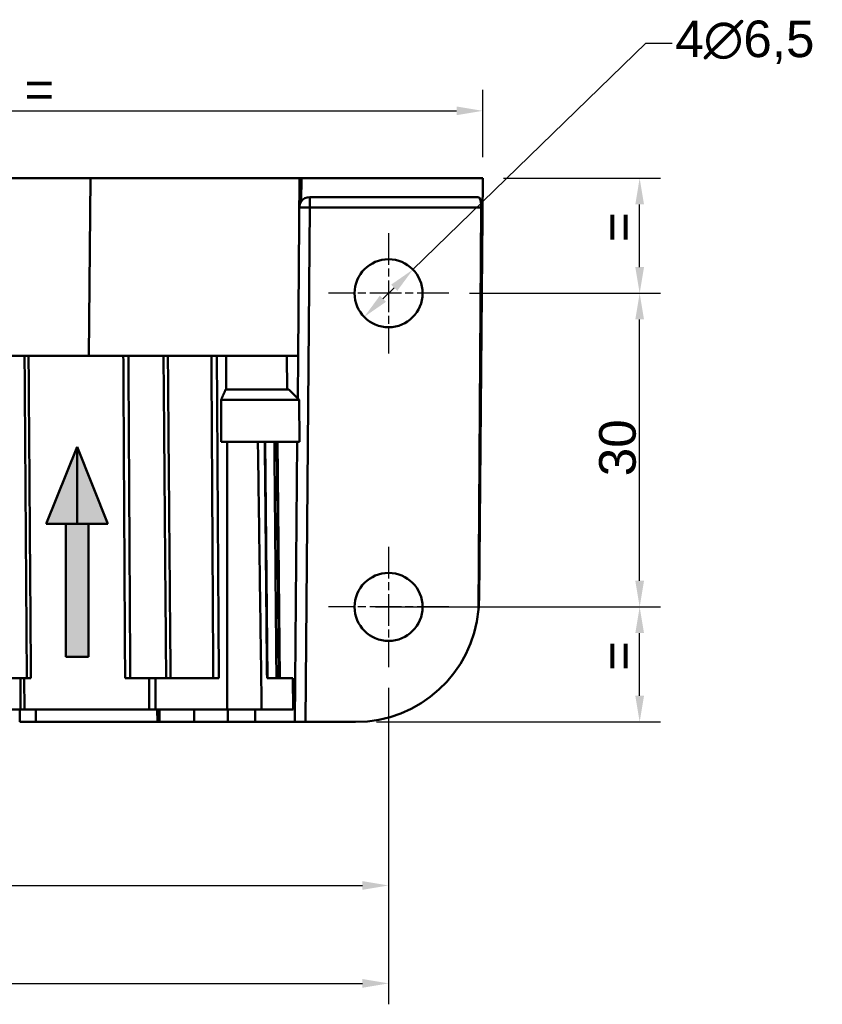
# Model space of a CAD drawing. Header units: millimetres. Extents: x 38 to 394, y 96 to 393.
# Tile 3 of 15: x 173 to 250, y 96 to 190. Entities that reach past the tile are written whole.
import ezdxf

# ---------------------------------------------------------------- set-up
doc = ezdxf.new("R2010")
doc.units = ezdxf.units.MM
doc.linetypes.add('CHAIN', pattern=[0.3543, 0.2362, -0.0295, 0.0591, -0.0295])
doc.linetypes.add('LONG_DASH_DOTTED', pattern=[0.3001, 0.2362, -0.0295, 0.0049, -0.0295])
for name, color, linetype, lineweight in [('Arêtes tangentes visibles(GABARIT)', 7, 'Continuous', 50), ('Arêtes visibles(GABARIT)', 7, 'Continuous', 50), ('Cotes(GABARIT)', 7, 'Continuous', 25), ("Géométrie d'esquisse(GABARIT)", 7, 'Continuous', 50), ('Hachures', 179, 'Continuous', 9), ('Marque de centre(GABARIT)', 7, 'LONG_DASH_DOTTED', 25)]:
    doc.layers.add(name, color=color, linetype=linetype, lineweight=lineweight)
doc.styles.add('Courant-BSI', font='arial.ttf')
doc.dimstyles.new('MS-Relais', dxfattribs={"dimtxt": 3.5, "dimasz": 2.5, "dimexe": 2, "dimexo": 2, "dimgap": 0.3, "dimtad": 1, "dimtoh": 1, "dimrnd": 1e-08, "dimtxsty": 'Courant-BSI', "dimcen": 0.09, "dimdle": 6, "dimclrd": 7, "dimclre": 7, "dimclrt": 7, "dimazin": 2, "dimtfac": 0.571429, "dimtmove": 0, "dimatfit": 3, "dimfxl": 1, "dimtolj": 1, "dimlwd": 25, "dimlwe": 25, "dimarcsym": 0})

# ---------------------------------------------------------------- blocks, each defined once
blk = doc.blocks.new('*D17')
at = {"layer": 'Cotes(GABARIT)', "color": 7, "linetype": 'Continuous', "lineweight": 25}
for p, q in [((56.428, 131.722), (56.428, 95.722)), ((208.428, 125.972), (208.428, 95.722)), ((58.928, 97.722), (205.928, 97.722))]:
    blk.add_line(p, q, dxfattribs=at)
at = {"layer": 'Cotes(GABARIT)', "color": 7, "linetype": 'Continuous'}
for points in [[(58.928, 98.139), (58.928, 97.306), (56.428, 97.722)], [(205.928, 98.139), (205.928, 97.306), (208.428, 97.722)]]:
    blk.add_solid(points, dxfattribs=at)
at = {"layer": 'Defpoints', "color": 0, "linetype": 'Continuous'}
for p in [(56.428, 133.722), (208.428, 127.972), (208.428, 97.722)]:
    blk.add_point(p, dxfattribs=at)
at = {"layer": 'Cotes(GABARIT)', "color": 7, "linetype": 'Continuous', "lineweight": 25, "insert": (128.744, 101.596), "char_height": 3.5, "attachment_point": 1, "style": 'Courant-BSI'}
blk.add_mtext('\\A1;152', dxfattribs=at)
blk = doc.blocks.new('*D18')
at = {"layer": 'Cotes(GABARIT)', "color": 7, "linetype": 'Continuous', "lineweight": 25}
for p, q in [((216.178, 163.722), (234.428, 163.722)), ((232.428, 136.222), (232.428, 161.222)), ((207.178, 133.722), (234.428, 133.722))]:
    blk.add_line(p, q, dxfattribs=at)
at = {"layer": 'Cotes(GABARIT)', "color": 7, "linetype": 'Continuous'}
for points in [[(232.012, 161.222), (232.845, 161.222), (232.428, 163.722)], [(232.012, 136.222), (232.845, 136.222), (232.428, 133.722)]]:
    blk.add_solid(points, dxfattribs=at)
at = {"layer": 'Defpoints', "color": 0, "linetype": 'Continuous'}
for p in [(214.178, 163.722), (232.428, 163.722), (205.178, 133.722)]:
    blk.add_point(p, dxfattribs=at)
at = {"layer": 'Cotes(GABARIT)', "color": 7, "linetype": 'Continuous', "lineweight": 25, "insert": (228.552, 146.223), "char_height": 3.5, "attachment_point": 1, "rotation": 90, "style": 'Courant-BSI'}
blk.add_mtext('\\A1;30', dxfattribs=at)
blk = doc.blocks.new('*D22')
at = {"layer": 'Cotes(GABARIT)', "color": 7, "linetype": 'Continuous', "lineweight": 25}
for p, q in [((219.428, 174.722), (234.428, 174.722)), ((232.428, 166.222), (232.428, 172.222)), ((216.178, 163.722), (234.428, 163.722))]:
    blk.add_line(p, q, dxfattribs=at)
at = {"layer": 'Cotes(GABARIT)', "color": 7, "linetype": 'Continuous'}
for points in [[(232.012, 172.222), (232.845, 172.222), (232.428, 174.722)], [(232.012, 166.222), (232.845, 166.222), (232.428, 163.722)]]:
    blk.add_solid(points, dxfattribs=at)
at = {"layer": 'Defpoints', "color": 0, "linetype": 'Continuous'}
for p in [(217.428, 174.722), (232.428, 174.722), (214.178, 163.722)]:
    blk.add_point(p, dxfattribs=at)
at = {"layer": 'Cotes(GABARIT)', "color": 7, "linetype": 'Continuous', "lineweight": 25, "insert": (228.628, 167.252), "char_height": 3.5, "attachment_point": 1, "rotation": 90, "style": 'Courant-BSI'}
blk.add_mtext('\\A1; \\fArial|b0|i0;\\H3.5000;=', dxfattribs=at)
blk = doc.blocks.new('*D23')
at = {"layer": 'Cotes(GABARIT)', "color": 7, "linetype": 'Continuous', "lineweight": 25}
for p, q in [((216.178, 133.722), (234.428, 133.722)), ((232.428, 125.222), (232.428, 131.222)), ((207.277, 122.722), (234.428, 122.722))]:
    blk.add_line(p, q, dxfattribs=at)
at = {"layer": 'Cotes(GABARIT)', "color": 7, "linetype": 'Continuous'}
for points in [[(232.012, 131.222), (232.845, 131.222), (232.428, 133.722)], [(232.012, 125.222), (232.845, 125.222), (232.428, 122.722)]]:
    blk.add_solid(points, dxfattribs=at)
at = {"layer": 'Defpoints', "color": 0, "linetype": 'Continuous'}
for p in [(214.178, 133.722), (232.428, 133.722), (205.277, 122.722)]:
    blk.add_point(p, dxfattribs=at)
at = {"layer": 'Cotes(GABARIT)', "color": 7, "linetype": 'Continuous', "lineweight": 25, "insert": (228.628, 126.252), "char_height": 3.5, "attachment_point": 1, "rotation": 90, "style": 'Courant-BSI'}
blk.add_mtext('\\A1; \\fArial|b0|i0;\\H3.5000;=', dxfattribs=at)
blk = doc.blocks.new('*D26')
at = {"layer": 'Cotes(GABARIT)', "color": 7, "linetype": 'Continuous', "lineweight": 25}
for p, q in [((217.428, 176.722), (217.428, 183.167)), ((134.928, 181.167), (214.928, 181.167))]:
    blk.add_line(p, q, dxfattribs=at)
at = {"layer": 'Cotes(GABARIT)', "color": 7, "linetype": 'Continuous'}
for points in [[(134.928, 181.584), (134.928, 180.75), (132.428, 181.167)], [(214.928, 181.584), (214.928, 180.75), (217.428, 181.167)]]:
    blk.add_solid(points, dxfattribs=at)
at = {"layer": 'Defpoints', "color": 0, "linetype": 'Continuous'}
for p in [(132.428, 187.167), (217.428, 181.167), (217.428, 174.722)]:
    blk.add_point(p, dxfattribs=at)
at = {"layer": 'Cotes(GABARIT)', "color": 7, "linetype": 'Continuous', "lineweight": 25, "insert": (172.269, 184.967), "char_height": 3.5, "attachment_point": 1, "style": 'Courant-BSI'}
blk.add_mtext('\\A1; \\fArial|b0|i0;\\H3.5000;=', dxfattribs=at)
blk = doc.blocks.new('*D28')
at = {"layer": 'Cotes(GABARIT)', "color": 7, "linetype": 'Continuous', "lineweight": 25}
for p, q in [((208.428, 125.972), (208.428, 105.085)), ((132.428, 119.003), (132.428, 105.085)), ((134.928, 107.085), (205.928, 107.085))]:
    blk.add_line(p, q, dxfattribs=at)
at = {"layer": 'Cotes(GABARIT)', "color": 7, "linetype": 'Continuous'}
for points in [[(134.928, 107.502), (134.928, 106.669), (132.428, 107.085)], [(205.928, 107.502), (205.928, 106.669), (208.428, 107.085)]]:
    blk.add_solid(points, dxfattribs=at)
at = {"layer": 'Defpoints', "color": 0, "linetype": 'Continuous'}
for p in [(208.428, 127.972), (132.428, 121.003), (208.428, 107.085)]:
    blk.add_point(p, dxfattribs=at)
at = {"layer": 'Cotes(GABARIT)', "color": 7, "linetype": 'Continuous', "lineweight": 25, "insert": (168.457, 110.885), "char_height": 3.5, "attachment_point": 1, "style": 'Courant-BSI'}
blk.add_mtext('\\A1; \\fArial|b0|i0;\\H3.5000;=', dxfattribs=at)
blk = doc.blocks.new('*D29')
at = {"layer": 'Cotes(GABARIT)', "color": 7, "linetype": 'Continuous', "lineweight": 25}
for p, q in [((210.759, 165.988), (233.032, 187.64)), ((233.032, 187.64), (235.532, 187.64)), ((207.89, 163.2), (208.966, 164.245))]:
    blk.add_line(p, q, dxfattribs=at)
at = {"layer": 'Cotes(GABARIT)', "color": 7, "linetype": 'Continuous'}
for points in [[(208.676, 164.544), (209.256, 163.946), (210.759, 165.988)], [(207.6, 163.498), (208.181, 162.901), (206.098, 161.457)]]:
    blk.add_solid(points, dxfattribs=at)
at = {"layer": 'Defpoints', "color": 0, "linetype": 'Continuous'}
for p in [(210.759, 165.988), (206.098, 161.457)]:
    blk.add_point(p, dxfattribs=at)
at = {"layer": 'Cotes(GABARIT)', "color": 7, "linetype": 'Continuous', "lineweight": 25, "insert": (235.832, 189.8), "char_height": 3.5, "attachment_point": 1, "style": 'Courant-BSI'}
blk.add_mtext('\\A1;{4}∅6,5', dxfattribs=at)

msp = doc.modelspace()

# ---------------------------------------------------------------- hatches: boundary and pattern name
at = {"layer": 'Hachures'}
for points in [[(175.7094, 141.6736), (178.6567, 141.6736), (178.6567, 149.0425)], [(178.6567, 141.6736), (181.604, 141.6736), (178.6567, 149.0425)], [(179.7346, 128.9363), (179.7346, 141.6736), (177.5788, 141.6736), (177.5788, 128.9363)]]:
    msp.add_hatch(color=7, dxfattribs=at).paths.add_polyline_path(points)

# ---------------------------------------------------------------- linework, layer by layer
at = {"layer": 'Arêtes tangentes visibles(GABARIT)'}
for p, q in [((179.929, 174.7224), (179.7806, 157.7224)), ((200.0832, 172.4939), (200.1027, 174.7224)), ((200.9038, 171.9312), (200.9038, 172.9224)), ((200.4744, 122.7224), (200.9038, 171.9312)), ((200.9038, 171.9312), (217.2865, 171.9312)), ((173.2336, 126.9224), (173.2575, 123.9224)), ((173.6348, 123.9224), (173.6108, 126.9224)), ((185.544, 126.9224), (185.5582, 123.9224)), ((186.1665, 123.9224), (186.1518, 126.9224)), ((199.2703, 126.9224), (199.2976, 123.9224)), ((173.177, 123.9224), (173.1725, 122.7224)), ((174.7007, 122.7224), (174.7058, 123.9224)), ((186.5425, 122.7224), (186.526, 123.9224)), ((189.8392, 123.9224), (189.8452, 122.7224)), ((193.0661, 122.7224), (193.0603, 123.9224)), ((195.6851, 123.9224), (195.6746, 122.7224))]:
    msp.add_line(p, q, dxfattribs=at)
at = {"layer": 'Arêtes tangentes visibles(GABARIT)', "flags": 128}
for points in [[(173.6376, 157.7224), (173.6411, 157.2175), (173.6447, 156.7126), (173.6482, 156.2077), (173.6518, 155.7028), (173.6554, 155.1978), (173.6589, 154.6929), (173.6625, 154.188), (173.666, 153.6831), (173.6696, 153.1782), (173.6731, 152.6732), (173.6767, 152.1683), (173.6802, 151.6634), (173.6838, 151.1585), (173.6874, 150.6536), (173.6909, 150.1487), (173.6945, 149.6437), (173.698, 149.1388), (173.7016, 148.6339), (173.7051, 148.129), (173.7087, 147.6241), (173.7122, 147.1191), (173.7158, 146.6142), (173.7194, 146.1093), (173.7229, 145.6044), (173.7265, 145.0995), (173.73, 144.5946), (173.7336, 144.0896), (173.7371, 143.5847), (173.7407, 143.0798), (173.7442, 142.5749), (173.7478, 142.07), (173.7514, 141.5651), (173.7549, 141.0601), (173.7585, 140.5552), (173.762, 140.0503), (173.7656, 139.5454), (173.7691, 139.0405), (173.7727, 138.5355), (173.7762, 138.0306), (173.7798, 137.5257), (173.7834, 137.0208), (173.7869, 136.5159), (173.7905, 136.011), (173.794, 135.506), (173.7976, 135.0011), (173.8011, 134.4962), (173.8047, 133.9913), (173.8083, 133.4864), (173.8118, 132.9814), (173.8154, 132.4765), (173.8189, 131.9716), (173.8225, 131.4667), (173.826, 130.9618), (173.8296, 130.4569), (173.8332, 129.9519), (173.8367, 129.447), (173.8403, 128.9421), (173.8438, 128.4372), (173.8474, 127.9323), (173.8509, 127.4273), (173.8545, 126.9224)], [(174.2441, 126.9224), (174.2405, 127.4273), (174.2368, 127.9323), (174.2331, 128.4372), (174.2294, 128.9421), (174.2258, 129.447), (174.2221, 129.9519), (174.2184, 130.4569), (174.2148, 130.9618), (174.2111, 131.4667), (174.2074, 131.9716), (174.2037, 132.4765), (174.2001, 132.9814), (174.1964, 133.4864), (174.1927, 133.9913), (174.189, 134.4962), (174.1854, 135.0011), (174.1817, 135.506), (174.178, 136.011), (174.1743, 136.5159), (174.1707, 137.0208), (174.167, 137.5257), (174.1633, 138.0306), (174.1597, 138.5355), (174.156, 139.0405), (174.1523, 139.5454), (174.1486, 140.0503), (174.145, 140.5552), (174.1413, 141.0601), (174.1376, 141.5651), (174.134, 142.07), (174.1303, 142.5749), (174.1266, 143.0798), (174.1229, 143.5847), (174.1193, 144.0896), (174.1156, 144.5946), (174.1119, 145.0995), (174.1083, 145.6044), (174.1046, 146.1093), (174.1009, 146.6142), (174.0972, 147.1191), (174.0936, 147.6241), (174.0899, 148.129), (174.0862, 148.6339), (174.0826, 149.1388), (174.0789, 149.6437), (174.0752, 150.1487), (174.0716, 150.6536), (174.0679, 151.1585), (174.0642, 151.6634), (174.0605, 152.1683), (174.0569, 152.6732), (174.0532, 153.1782), (174.0495, 153.6831), (174.0459, 154.188), (174.0422, 154.6929), (174.0385, 155.1978), (174.0349, 155.7028), (174.0312, 156.2077), (174.0275, 156.7126), (174.0239, 157.2175), (174.0202, 157.7224)], [(183.0761, 157.7224), (183.0789, 157.2175), (183.0816, 156.7126), (183.0844, 156.2077), (183.0872, 155.7028), (183.09, 155.1978), (183.0928, 154.6929), (183.0956, 154.188), (183.0984, 153.6831), (183.1011, 153.1782), (183.1039, 152.6732), (183.1067, 152.1683), (183.1095, 151.6634), (183.1123, 151.1585), (183.1151, 150.6536), (183.1179, 150.1487), (183.1207, 149.6437), (183.1234, 149.1388), (183.1262, 148.6339), (183.129, 148.129), (183.1318, 147.6241), (183.1346, 147.1191), (183.1374, 146.6142), (183.1402, 146.1093), (183.143, 145.6044), (183.1458, 145.0995), (183.1485, 144.5946), (183.1513, 144.0896), (183.1541, 143.5847), (183.1569, 143.0798), (183.1597, 142.5749), (183.1625, 142.07), (183.1653, 141.5651), (183.1681, 141.0601), (183.1708, 140.5552), (183.1736, 140.0503), (183.1764, 139.5454), (183.1792, 139.0405), (183.182, 138.5355), (183.1848, 138.0306), (183.1876, 137.5257), (183.1904, 137.0208), (183.1932, 136.5159), (183.1959, 136.011), (183.1987, 135.506), (183.2015, 135.0011), (183.2043, 134.4962), (183.2071, 133.9913), (183.2099, 133.4864), (183.2127, 132.9814), (183.2155, 132.4765), (183.2183, 131.9716), (183.2211, 131.4667), (183.2238, 130.9618), (183.2266, 130.4569), (183.2294, 129.9519), (183.2322, 129.447), (183.235, 128.9421), (183.2378, 128.4372), (183.2406, 127.9323), (183.2434, 127.4273), (183.2462, 126.9224)], [(183.7398, 126.9224), (183.7369, 127.4273), (183.734, 127.9323), (183.731, 128.4372), (183.7281, 128.9421), (183.7252, 129.447), (183.7222, 129.9519), (183.7193, 130.4569), (183.7164, 130.9618), (183.7134, 131.4667), (183.7105, 131.9716), (183.7076, 132.4765), (183.7046, 132.9814), (183.7017, 133.4864), (183.6988, 133.9913), (183.6958, 134.4962), (183.6929, 135.0011), (183.69, 135.506), (183.6871, 136.011), (183.6841, 136.5159), (183.6812, 137.0208), (183.6783, 137.5257), (183.6753, 138.0306), (183.6724, 138.5355), (183.6695, 139.0405), (183.6665, 139.5454), (183.6636, 140.0503), (183.6607, 140.5552), (183.6578, 141.0601), (183.6548, 141.5651), (183.6519, 142.07), (183.649, 142.5749), (183.646, 143.0798), (183.6431, 143.5847), (183.6402, 144.0896), (183.6373, 144.5946), (183.6343, 145.0995), (183.6314, 145.6044), (183.6285, 146.1093), (183.6255, 146.6142), (183.6226, 147.1191), (183.6197, 147.6241), (183.6168, 148.129), (183.6138, 148.6339), (183.6109, 149.1388), (183.608, 149.6437), (183.6051, 150.1487), (183.6021, 150.6536), (183.5992, 151.1585), (183.5963, 151.6634), (183.5934, 152.1683), (183.5904, 152.6732), (183.5875, 153.1782), (183.5846, 153.6831), (183.5817, 154.188), (183.5787, 154.6929), (183.5758, 155.1978), (183.5729, 155.7028), (183.57, 156.2077), (183.567, 156.7126), (183.5641, 157.2175), (183.5612, 157.7224)], [(186.9198, 157.7224), (186.9239, 157.2175), (186.928, 156.7126), (186.932, 156.2077), (186.9361, 155.7028), (186.9402, 155.1978), (186.9443, 154.6929), (186.9483, 154.188), (186.9524, 153.6831), (186.9565, 153.1782), (186.9606, 152.6732), (186.9647, 152.1683), (186.9687, 151.6634), (186.9728, 151.1585), (186.9769, 150.6536), (186.981, 150.1487), (186.9851, 149.6437), (186.9891, 149.1388), (186.9932, 148.6339), (186.9973, 148.129), (187.0014, 147.6241), (187.0055, 147.1191), (187.0096, 146.6142), (187.0136, 146.1093), (187.0177, 145.6044), (187.0218, 145.0995), (187.0259, 144.5946), (187.03, 144.0896), (187.0341, 143.5847), (187.0381, 143.0798), (187.0422, 142.5749), (187.0463, 142.07), (187.0504, 141.5651), (187.0545, 141.0601), (187.0586, 140.5552), (187.0627, 140.0503), (187.0668, 139.5454), (187.0709, 139.0405), (187.0749, 138.5355), (187.079, 138.0306), (187.0831, 137.5257), (187.0872, 137.0208), (187.0913, 136.5159), (187.0954, 136.011), (187.0995, 135.506), (187.1036, 135.0011), (187.1077, 134.4962), (187.1118, 133.9913), (187.1159, 133.4864), (187.12, 132.9814), (187.1241, 132.4765), (187.1282, 131.9716), (187.1323, 131.4667), (187.1364, 130.9618), (187.1405, 130.4569), (187.1445, 129.9519), (187.1487, 129.447), (187.1527, 128.9421), (187.1568, 128.4372), (187.1609, 127.9323), (187.165, 127.4273), (187.1691, 126.9224)], [(187.5925, 126.9224), (187.5882, 127.4273), (187.584, 127.9323), (187.5798, 128.4372), (187.5755, 128.9421), (187.5713, 129.447), (187.567, 129.9519), (187.5628, 130.4569), (187.5585, 130.9618), (187.5543, 131.4667), (187.5501, 131.9716), (187.5458, 132.4765), (187.5416, 132.9814), (187.5374, 133.4864), (187.5331, 133.9913), (187.5289, 134.4962), (187.5246, 135.0011), (187.5204, 135.506), (187.5162, 136.011), (187.5119, 136.5159), (187.5077, 137.0208), (187.5035, 137.5257), (187.4992, 138.0306), (187.495, 138.5355), (187.4908, 139.0405), (187.4865, 139.5454), (187.4823, 140.0503), (187.4781, 140.5552), (187.4738, 141.0601), (187.4696, 141.5651), (187.4654, 142.07), (187.4612, 142.5749), (187.4569, 143.0798), (187.4527, 143.5847), (187.4485, 144.0896), (187.4443, 144.5946), (187.44, 145.0995), (187.4358, 145.6044), (187.4316, 146.1093), (187.4274, 146.6142), (187.4231, 147.1191), (187.4189, 147.6241), (187.4147, 148.129), (187.4105, 148.6339), (187.4062, 149.1388), (187.402, 149.6437), (187.3978, 150.1487), (187.3936, 150.6536), (187.3894, 151.1585), (187.3851, 151.6634), (187.3809, 152.1683), (187.3767, 152.6732), (187.3725, 153.1782), (187.3683, 153.6831), (187.364, 154.188), (187.3598, 154.6929), (187.3556, 155.1978), (187.3514, 155.7028), (187.3472, 156.2077), (187.343, 156.7126), (187.3388, 157.2175), (187.3345, 157.7224)], [(191.4954, 157.7224), (191.4984, 157.2175), (191.5013, 156.7126), (191.5042, 156.2077), (191.5072, 155.7028), (191.5101, 155.1978), (191.5131, 154.6929), (191.516, 154.188), (191.519, 153.6831), (191.5219, 153.1782), (191.5248, 152.6732), (191.5278, 152.1683), (191.5307, 151.6634), (191.5337, 151.1585), (191.5366, 150.6536), (191.5395, 150.1487), (191.5425, 149.6437), (191.5454, 149.1388), (191.5484, 148.6339), (191.5513, 148.129), (191.5542, 147.6241), (191.5572, 147.1191), (191.5601, 146.6142), (191.563, 146.1093), (191.566, 145.6044), (191.5689, 145.0995), (191.5718, 144.5946), (191.5748, 144.0896), (191.5777, 143.5847), (191.5806, 143.0798), (191.5836, 142.5749), (191.5865, 142.07), (191.5894, 141.5651), (191.5924, 141.0601), (191.5953, 140.5552), (191.5982, 140.0503), (191.6011, 139.5454), (191.6041, 139.0405), (191.607, 138.5355), (191.6099, 138.0306), (191.6129, 137.5257), (191.6158, 137.0208), (191.6187, 136.5159), (191.6216, 136.011), (191.6246, 135.506), (191.6275, 135.0011), (191.6304, 134.4962), (191.6333, 133.9913), (191.6362, 133.4864), (191.6392, 132.9814), (191.6421, 132.4765), (191.645, 131.9716), (191.6479, 131.4667), (191.6508, 130.9618), (191.6538, 130.4569), (191.6567, 129.9519), (191.6596, 129.447), (191.6625, 128.9421), (191.6654, 128.4372), (191.6684, 127.9323), (191.6713, 127.4273), (191.6742, 126.9224)], [(192.206, 126.9224), (192.2029, 127.4273), (192.1998, 127.9323), (192.1967, 128.4372), (192.1936, 128.9421), (192.1904, 129.447), (192.1873, 129.9519), (192.1842, 130.4569), (192.1811, 130.9618), (192.178, 131.4667), (192.1748, 131.9716), (192.1717, 132.4765), (192.1686, 132.9814), (192.1655, 133.4864), (192.1624, 133.9913), (192.1592, 134.4962), (192.1561, 135.0011), (192.153, 135.506), (192.1499, 136.011), (192.1468, 136.5159), (192.1436, 137.0208), (192.1405, 137.5257), (192.1374, 138.0306), (192.1343, 138.5355), (192.1311, 139.0405), (192.128, 139.5454), (192.1249, 140.0503), (192.1218, 140.5552), (192.1186, 141.0601), (192.1155, 141.5651), (192.1124, 142.07), (192.1093, 142.5749), (192.1061, 143.0798), (192.103, 143.5847), (192.0999, 144.0896), (192.0968, 144.5946), (192.0936, 145.0995), (192.0905, 145.6044), (192.0874, 146.1093), (192.0842, 146.6142), (192.0811, 147.1191), (192.078, 147.6241), (192.0749, 148.129), (192.0717, 148.6339), (192.0686, 149.1388), (192.0655, 149.6437), (192.0623, 150.1487), (192.0592, 150.6536), (192.0561, 151.1585), (192.0529, 151.6634), (192.0498, 152.1683), (192.0467, 152.6732), (192.0435, 153.1782), (192.0404, 153.6831), (192.0373, 154.188), (192.0341, 154.6929), (192.031, 155.1978), (192.0279, 155.7028), (192.0247, 156.2077), (192.0216, 156.7126), (192.0185, 157.2175), (192.0153, 157.7224)], [(196.5991, 149.5224), (196.6038, 149.0202), (196.6085, 148.518), (196.6132, 148.0158), (196.6179, 147.5135), (196.6225, 147.0113), (196.6272, 146.5091), (196.6319, 146.0069), (196.6366, 145.5047), (196.6413, 145.0024), (196.646, 144.5002), (196.6506, 143.998), (196.6553, 143.4958), (196.66, 142.9935), (196.6647, 142.4913), (196.6694, 141.9891), (196.6741, 141.4869), (196.6787, 140.9847), (196.6834, 140.4824), (196.6881, 139.9802), (196.6928, 139.478), (196.6975, 138.9758), (196.7022, 138.4735), (196.7068, 137.9713), (196.7115, 137.4691), (196.7162, 136.9669), (196.7209, 136.4647), (196.7256, 135.9624), (196.7303, 135.4602), (196.735, 134.958), (196.7396, 134.4558), (196.7443, 133.9535), (196.749, 133.4513), (196.7537, 132.9491), (196.7584, 132.4469), (196.7631, 131.9447), (196.7678, 131.4424), (196.7724, 130.9402), (196.7771, 130.438), (196.7818, 129.9358), (196.7865, 129.4335), (196.7912, 128.9313), (196.7959, 128.4291), (196.8006, 127.9269), (196.8053, 127.4247), (196.8099, 126.9224)], [(197.5115, 149.5224), (197.516, 149.0202), (197.5205, 148.518), (197.525, 148.0158), (197.5295, 147.5135), (197.534, 147.0113), (197.5385, 146.5091), (197.5429, 146.0069), (197.5474, 145.5047), (197.5519, 145.0024), (197.5564, 144.5002), (197.5609, 143.998), (197.5654, 143.4958), (197.5699, 142.9935), (197.5744, 142.4913), (197.5789, 141.9891), (197.5833, 141.4869), (197.5878, 140.9847), (197.5923, 140.4824), (197.5968, 139.9802), (197.6013, 139.478), (197.6058, 138.9758), (197.6103, 138.4735), (197.6148, 137.9713), (197.6193, 137.4691), (197.6238, 136.9669), (197.6282, 136.4647), (197.6327, 135.9624), (197.6372, 135.4602), (197.6417, 134.958), (197.6462, 134.4558), (197.6507, 133.9535), (197.6552, 133.4513), (197.6597, 132.9491), (197.6642, 132.4469), (197.6687, 131.9447), (197.6732, 131.4424), (197.6777, 130.9402), (197.6822, 130.438), (197.6866, 129.9358), (197.6911, 129.4335), (197.6956, 128.9313), (197.7001, 128.4291), (197.7046, 127.9269), (197.7091, 127.4247), (197.7136, 126.9224)], [(197.7985, 149.5224), (197.8031, 149.0202), (197.8076, 148.518), (197.8122, 148.0158), (197.8168, 147.5135), (197.8213, 147.0113), (197.8259, 146.5091), (197.8304, 146.0069), (197.835, 145.5047), (197.8396, 145.0024), (197.8441, 144.5002), (197.8487, 143.998), (197.8532, 143.4958), (197.8578, 142.9935), (197.8624, 142.4913), (197.8669, 141.9891), (197.8715, 141.4869), (197.876, 140.9847), (197.8806, 140.4824), (197.8852, 139.9802), (197.8897, 139.478), (197.8943, 138.9758), (197.8988, 138.4735), (197.9034, 137.9713), (197.908, 137.4691), (197.9125, 136.9669), (197.9171, 136.4647), (197.9217, 135.9624), (197.9262, 135.4602), (197.9308, 134.958), (197.9353, 134.4558), (197.9399, 133.9535), (197.9445, 133.4513), (197.949, 132.9491), (197.9536, 132.4469), (197.9582, 131.9447), (197.9627, 131.4424), (197.9673, 130.9402), (197.9718, 130.438), (197.9764, 129.9358), (197.981, 129.4335), (197.9855, 128.9313), (197.9901, 128.4291), (197.9947, 127.9269), (197.9992, 127.4247), (198.0038, 126.9224)]]:
    msp.add_lwpolyline(points, dxfattribs=at)
at = {"layer": 'Arêtes tangentes visibles(GABARIT)'}
msp.add_ellipse((200.9038, 171.9224), major_axis=(-1, 0.0087), ratio=0.0087262, start_param=4.7124651, end_param=6.2831853, dxfattribs=at)
at = {"layer": 'Arêtes visibles(GABARIT)'}
for p, q in [((84.9275, 174.7224), (179.929, 174.7224)), ((179.929, 174.7224), (199.9282, 174.7224)), ((199.7799, 157.7224), (199.9282, 174.7224)), ((200.1027, 174.7224), (199.9282, 174.7224)), ((217.4282, 174.7224), (200.1027, 174.7224)), ((217.4282, 174.7224), (217.0765, 134.4195)), ((200.9038, 172.9224), (217.0241, 172.9224)), ((217.2865, 171.9312), (217.0298, 133.4679)), ((85.0758, 157.7224), (179.7806, 157.7224)), ((199.7799, 157.7224), (179.7806, 157.7224)), ((198.7185, 157.7224), (198.7465, 154.5224)), ((199.7445, 153.67), (199.7799, 157.7224)), ((192.8601, 154.5224), (198.8846, 154.5224)), ((198.8846, 154.5224), (199.8933, 153.5225)), ((199.8933, 153.5225), (192.4191, 153.5225)), ((199.8933, 153.5225), (199.9282, 149.5224)), ((199.9282, 149.5224), (192.4343, 149.5224)), ((196.8556, 126.9224), (196.6451, 149.5224)), ((197.9508, 126.9224), (197.7408, 149.5224)), ((197.8181, 149.5224), (198.0243, 126.9224)), ((199.4744, 122.7224), (199.7083, 149.5224)), ((166.3916, 126.9224), (173.2336, 126.9224)), ((173.6108, 126.9224), (173.2336, 126.9224)), ((173.6108, 126.9224), (174.2441, 126.9224)), ((183.2462, 126.9224), (185.544, 126.9224)), ((186.1518, 126.9224), (185.544, 126.9224)), ((192.206, 126.9224), (186.1518, 126.9224)), ((199.2703, 126.9224), (196.8099, 126.9224)), ((199.2795, 126.9224), (199.2703, 126.9224)), ((199.3068, 123.9224), (199.2795, 126.9224)), ((173.2575, 123.9224), (166.4178, 123.9224)), ((173.2575, 123.9224), (173.6348, 123.9224)), ((173.6348, 123.9224), (185.5582, 123.9224)), ((185.5582, 123.9224), (186.1665, 123.9224)), ((193.0097, 123.9224), (186.1665, 123.9224)), ((186.3248, 123.9224), (186.3413, 122.7224)), ((193.0097, 123.9224), (196.2982, 123.9224)), ((199.2976, 123.9224), (196.2982, 123.9224)), ((199.2976, 123.9224), (199.3068, 123.9224)), ((173.1725, 122.7224), (174.7007, 122.7224)), ((186.3413, 122.7224), (174.7007, 122.7224)), ((186.3413, 122.7224), (186.5425, 122.7224)), ((189.8452, 122.7224), (186.5425, 122.7224)), ((189.8452, 122.7224), (193.0661, 122.7224)), ((195.6746, 122.7224), (193.0661, 122.7224)), ((199.4744, 122.7224), (195.6746, 122.7224)), ((199.4744, 122.7224), (200.4744, 122.7224)), ((205.277, 122.7224), (200.4744, 122.7224))]:
    msp.add_line(p, q, dxfattribs=at)
at = {"layer": 'Arêtes visibles(GABARIT)', "flags": 128}
for points in [[(199.9039, 171.9312), (199.9044, 171.9542), (199.9056, 171.9774), (199.9074, 172.0009), (199.9099, 172.0245), (199.913, 172.0483), (199.9167, 172.0723), (199.921, 172.0963), (199.926, 172.1204), (199.9316, 172.1445), (199.9378, 172.1687), (199.9446, 172.1928), (199.952, 172.217), (199.96, 172.241), (199.9685, 172.265), (199.9777, 172.2888), (199.9874, 172.3125), (199.9977, 172.336), (200.0086, 172.3593), (200.02, 172.3824), (200.0319, 172.4052), (200.0445, 172.4277), (200.0575, 172.45), (200.0711, 172.4719), (200.0853, 172.4934)], [(192.9206, 154.5224), (192.92, 154.6558), (192.9195, 154.7892), (192.919, 154.9226), (192.9185, 155.056), (192.918, 155.1893), (192.9175, 155.3227), (192.9169, 155.456), (192.9164, 155.5894), (192.9159, 155.7228), (192.9154, 155.8561), (192.9149, 155.9894), (192.9144, 156.1228), (192.9138, 156.2561), (192.9133, 156.3894), (192.9128, 156.5228), (192.9123, 156.6561), (192.9118, 156.7894), (192.9113, 156.9227), (192.9107, 157.056), (192.9102, 157.1893), (192.9097, 157.3226), (192.9092, 157.4559), (192.9087, 157.5892), (192.9082, 157.7224)], [(192.8574, 154.5236), (192.8392, 154.4817), (192.821, 154.4399), (192.8027, 154.398), (192.7845, 154.3561), (192.7662, 154.3143), (192.7479, 154.2724), (192.7296, 154.2306), (192.7113, 154.1888), (192.693, 154.147), (192.6747, 154.1052), (192.6563, 154.0634), (192.638, 154.0216), (192.6196, 153.9799), (192.6012, 153.9382), (192.5828, 153.8965), (192.5645, 153.8549), (192.5461, 153.8133), (192.5277, 153.7717), (192.5093, 153.7302), (192.4909, 153.6887), (192.4724, 153.6472), (192.454, 153.6058), (192.4356, 153.5645), (192.4172, 153.5231)], [(192.4343, 149.5224), (192.4337, 149.6892), (192.433, 149.8559), (192.4324, 150.0226), (192.4318, 150.1894), (192.4311, 150.3561), (192.4305, 150.5228), (192.4299, 150.6895), (192.4292, 150.8562), (192.4286, 151.0229), (192.428, 151.1896), (192.4273, 151.3562), (192.4267, 151.5229), (192.4261, 151.6896), (192.4254, 151.8562), (192.4248, 152.0229), (192.4242, 152.1895), (192.4235, 152.3562), (192.4229, 152.5228), (192.4223, 152.6894), (192.4216, 152.856), (192.421, 153.0227), (192.4204, 153.1893), (192.4197, 153.3559), (192.4191, 153.5225)], [(193.0045, 149.5224), (193.0045, 149.0261), (193.0046, 148.529), (193.0047, 148.0312), (193.0048, 147.5325), (193.0048, 147.0332), (193.0049, 146.5332), (193.005, 146.0326), (193.0051, 145.5314), (193.0052, 145.0296), (193.0053, 144.5273), (193.0053, 144.0245), (193.0054, 143.5213), (193.0055, 143.0177), (193.0056, 142.5136), (193.0057, 142.0092), (193.0058, 141.5045), (193.0059, 140.9996), (193.006, 140.4944), (193.0061, 139.989), (193.0062, 139.4834), (193.0063, 138.9777), (193.0064, 138.4719), (193.0065, 137.966), (193.0066, 137.4601), (193.0067, 136.9543), (193.0068, 136.4484), (193.0069, 135.9427), (193.007, 135.4371), (193.0071, 134.9316), (193.0072, 134.4263), (193.0073, 133.9212), (193.0074, 133.4164), (193.0075, 132.9119), (193.0077, 132.4078), (193.0078, 131.904), (193.0079, 131.4006), (193.008, 130.8976), (193.0081, 130.3952), (193.0082, 129.8932), (193.0083, 129.3918), (193.0085, 128.8909), (193.0086, 128.3907), (193.0087, 127.8911), (193.0088, 127.3923), (193.0089, 126.8941), (193.0091, 126.3967), (193.0092, 125.9001), (193.0093, 125.4044), (193.0094, 124.9095), (193.0095, 124.4155), (193.0097, 123.9224)], [(196.2982, 123.9224), (196.2914, 124.4155), (196.2846, 124.9095), (196.2777, 125.4044), (196.2709, 125.9001), (196.264, 126.3967), (196.2571, 126.8941), (196.2502, 127.3923), (196.2433, 127.8911), (196.2364, 128.3907), (196.2294, 128.8909), (196.2225, 129.3918), (196.2155, 129.8932), (196.2086, 130.3952), (196.2016, 130.8976), (196.1946, 131.4006), (196.1876, 131.904), (196.1806, 132.4078), (196.1736, 132.9119), (196.1666, 133.4164), (196.1596, 133.9212), (196.1525, 134.4263), (196.1455, 134.9316), (196.1385, 135.4371), (196.1314, 135.9427), (196.1244, 136.4484), (196.1173, 136.9543), (196.1103, 137.4601), (196.1032, 137.966), (196.0961, 138.4719), (196.0891, 138.9777), (196.082, 139.4834), (196.0749, 139.989), (196.0679, 140.4944), (196.0608, 140.9996), (196.0538, 141.5045), (196.0467, 142.0092), (196.0396, 142.5136), (196.0326, 143.0177), (196.0255, 143.5213), (196.0185, 144.0245), (196.0114, 144.5273), (196.0044, 145.0296), (195.9973, 145.5314), (195.9903, 146.0326), (195.9833, 146.5332), (195.9762, 147.0332), (195.9692, 147.5325), (195.9622, 148.0312), (195.9552, 148.529), (195.9482, 149.0261), (195.9412, 149.5224)]]:
    msp.add_lwpolyline(points, dxfattribs=at)
at = {"layer": 'Arêtes visibles(GABARIT)'}
for centre in [(208.4282, 163.7224), (208.4282, 133.7224)]:
    msp.add_circle(centre, 3.25, dxfattribs=at)
for centre, radius, start, end in [((200.9038, 171.9224), 1, 90, 145.144773), ((205.277, 134.5224), 11.8, 354.872958, 359.5), ((205.277, 134.5224), 11.8, 270, 354.872958)]:
    msp.add_arc(centre, radius, start, end, dxfattribs=at)
msp.add_ellipse((217.0151, 171.9224), major_axis=(0.0098, 1), ratio=0.2712939, start_param=4.7237637, end_param=6.2858334, dxfattribs=at)
at = {"layer": "Géométrie d'esquisse(GABARIT)"}
for p, q in [((178.6567, 149.0425), (175.7094, 141.6736)), ((178.6567, 141.6736), (178.6567, 149.0425)), ((181.604, 141.6736), (178.6567, 149.0425)), ((175.7094, 141.6736), (177.5788, 141.6736)), ((177.5788, 128.9363), (177.5788, 141.6736)), ((177.5788, 141.6736), (179.7346, 141.6736)), ((179.7346, 141.6736), (179.7346, 128.9363)), ((179.7346, 141.6736), (181.604, 141.6736)), ((179.7346, 128.9363), (177.5788, 128.9363))]:
    msp.add_line(p, q, dxfattribs=at)
at = {"layer": 'Marque de centre(GABARIT)', "linetype": 'CHAIN', "ltscale": 12.778786}
for p, q in [((208.4282, 169.4724), (208.4282, 157.9724)), ((214.1782, 163.7224), (202.6782, 163.7224)), ((208.4282, 139.4724), (208.4282, 127.9724)), ((214.1782, 133.7224), (202.6782, 133.7224))]:
    msp.add_line(p, q, dxfattribs=at)

# ---------------------------------------------------------------- dimensions: what is measured, and where the dimension line sits
at = {"layer": 'Cotes(GABARIT)', "color": 7, "linetype": 'Continuous', "lineweight": 25}
dim = msp.add_diameter_dim_2p(p1=(206.0978, 161.4571), p2=(210.7586, 165.9878), text='{4}<>', dimstyle='MS-Relais', override={"dimtad": 0, "dimtih": 1, "dimdec": 2, "dimlfac": 1, "dimtp": 0, "dimtm": 0, "dimtdec": 2, "dimatfit": 2}, dxfattribs=at)
dim.commit()
dim.dimension.update_dxf_attribs({"geometry": '*D29', "text_midpoint": (242.3631, 187.6397), "dimtype": 163})
for base, p1, p2, override, picture, middle in [((217.4282, 181.1669), (132.4282, 187.1669), (217.4282, 174.7224), {"dimtoh": 0, "dimdec": 2, "dimse1": 1, "dimtp": 0, "dimtm": 0, "dimtdec": 2, "dimtofl": 0, "dimatfit": 1}, '*D26', (174.2396, 181.1669)), ((208.4282, 107.0854), (132.4282, 121.0027), (208.4282, 127.9724), {"dimtoh": 0, "dimdec": 2, "dimtp": 0, "dimtm": 0, "dimtdec": 2, "dimtofl": 0, "dimatfit": 1}, '*D28', (170.4282, 107.0854))]:
    dim = msp.add_linear_dim(base=base, p1=p1, p2=p2, text=' \\fArial|b0|i0;\\H3.5000;=', dimstyle='MS-Relais', override=override, dxfattribs=at)
    dim.commit()
    dim.dimension.update_dxf_attribs({"geometry": picture, "text_midpoint": middle, "dimtype": 160})
for base, p1, p2, picture, middle in [((232.4282, 174.7224), (214.1782, 163.7224), (217.4282, 174.7224), '*D22', (232.4282, 169.2224)), ((232.4282, 133.7224), (205.277, 122.7224), (214.1782, 133.7224), '*D23', (232.4282, 128.2224))]:
    dim = msp.add_linear_dim(base=base, p1=p1, p2=p2, angle=90, text=' \\fArial|b0|i0;\\H3.5000;=', dimstyle='MS-Relais', override={"dimtoh": 0, "dimdec": 2, "dimtp": 0, "dimtm": 0, "dimtdec": 2, "dimtofl": 0, "dimatfit": 1}, dxfattribs=at)
    dim.commit()
    dim.dimension.update_dxf_attribs({"geometry": picture, "text_midpoint": middle, "dimtype": 160})
for base, p1, p2, angle, picture, middle in [((232.4282, 163.7224), (205.1782, 133.7224), (214.1782, 163.7224), 90, '*D18', (232.4282, 148.7224)), ((208.4282, 97.7224), (56.4282, 133.7224), (208.4282, 127.9724), 180, '*D17', (132.4282, 97.7224))]:
    dim = msp.add_linear_dim(base=base, p1=p1, p2=p2, angle=angle, dimstyle='MS-Relais', override={"dimtoh": 0, "dimdec": 2, "dimtp": 0, "dimtm": 0, "dimtdec": 2, "dimtofl": 0, "dimatfit": 1}, dxfattribs=at)
    dim.commit()
    dim.dimension.update_dxf_attribs({"geometry": picture, "text_midpoint": middle, "dimtype": 160})

doc.saveas('drawing.dxf')
